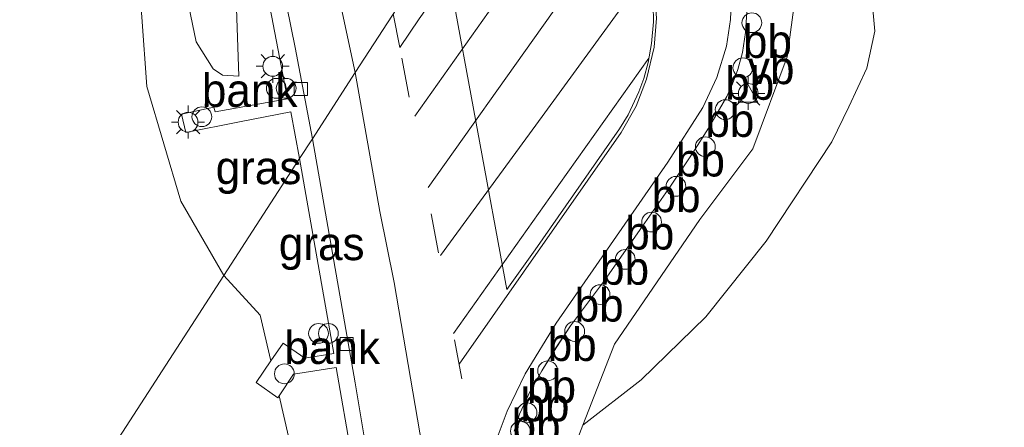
# Model space of a CAD drawing. Header units: millimetres. Extents: x 180000 to 190000, y 466229 to 468626.
# Tile 115 of 202: x 185551 to 185626, y 467504 to 467535. Entities that reach past the tile are written whole.
import ezdxf
from ezdxf.enums import TextEntityAlignment as Align

# ---------------------------------------------------------------- set-up
doc = ezdxf.new("R2010")
doc.units = ezdxf.units.MM
doc.linetypes.add('39strp', pattern=[12, 3, -9])
for name, color, linetype, lineweight in [('bp-b5-bomenstruiken', 93, 'Continuous', 18), ('bp-b5-bos', 93, 'Continuous', 18), ('bp-b5-grasland', 93, 'Continuous', 18), ('gw-bs-kruinlijn', 93, 'Continuous', 18), ('gw-bs-teenlijn', 93, 'Continuous', 18), ('mk-bs-39streep 0.15', 8, '39strp', 18), ('mk-bs-streep 0.15', 8, 'Continuous', 18), ('og-bs-hulpgeometrie', 53, 'Continuous', 18), ('og-bs-inrichtingselement', 253, 'Continuous', 18), ('vh-b5-verh_soort', 8, 'Continuous', 18), ('wh-bs-kolk', 8, 'Continuous', 18), ('wm-bs-lichtmast', 8, 'Continuous', 18), ('wm-bs-overig', 8, 'Continuous', 18), ('wm-bs-verkeersbord', 8, 'Continuous', 18)]:
    doc.layers.add(name, color=color, linetype=linetype, lineweight=lineweight)
doc.styles.add('rtw_iso', font='iso-rtw.shx')

# ---------------------------------------------------------------- blocks, each defined once
blk = doc.blocks.new('kolk')
blk.add_lwpolyline([(-0.5, -0.5), (0.5, -0.5), (0.5, 0.5), (-0.5, 0.5)], close=True)
blk = doc.blocks.new('dtb')
blk.add_circle((0, 0), 0.75)
blk = doc.blocks.new('dtbattr')
at = {"style": 'rtw_iso'}
blk.add_attdef('TAG', (0.591, 0.868), '', height=2.5, dxfattribs=at)
blk = doc.blocks.new('verkeersbord')
for p, q in [((0, 0.75), (-0.75, -0.625)), ((0.75, -0.625), (0, 0.75)), ((-0.75, -0.625), (0.75, -0.625))]:
    blk.add_line(p, q)
blk = doc.blocks.new('dtbattr-r')
at = {"style": 'rtw_iso'}
blk.add_attdef('TAG', text='', height=2.5, dxfattribs=at).set_placement((0, 0), align=Align.MIDDLE_CENTER)
blk = doc.blocks.new('d33az_ACAD_1_FMEBLOCK48')
at = {"layer": 'bp-b5-grasland'}
for points in [[(-36.809, 34.621, 59.738), (-37.626, 28.621, 59.678), (-40.224, 21.649, 59.746), (-44.244, 16.298, 59.82), (-50.717, 6.851, 59.948), (-53.124, 0.72, 60.052), (-54.877, -3.907, 59.88)], [(-58.323, 0.264, 60.246), (-57.915, 1.542, 60.236), (-57.088, 3.33, 60.213), (-56.228, 4.84, 60.198), (-55.154, 6.562, 60.172), (-54.045, 8.247, 60.16), (-51.484, 11.673, 60.13), (-48.6, 15.802, 60.061), (-46.47, 18.819, 60.011), (-44.778, 21.338, 59.969), (-43.575, 23.213, 59.933), (-42.196, 25.606, 59.901), (-41.758, 26.582, 59.892), (-41.35, 27.654, 59.881), (-41.017, 28.937, 59.861), (-40.772, 30.476, 59.843), (-40.64, 32.411, 59.844)]]:
    blk.add_polyline3d(points, dxfattribs=at)
blk = doc.blocks.new('prullenbak')
for centre in [(-0.375, 0), (0.375, 0)]:
    blk.add_circle(centre, 0.75)
blk = doc.blocks.new('lantaarnpaal')
for p, q in [((-0.884, 0.884), (-0.53, 0.53)), ((0, 0.75), (0, 1.25)), ((0.53, 0.53), (0.884, 0.884)), ((-0.75, 0), (-1.25, 0)), ((0.75, 0), (1.25, 0)), ((-0.53, -0.53), (-0.884, -0.884)), ((0.53, -0.53), (0.884, -0.884)), ((0, -0.75), (0, -1.25))]:
    blk.add_line(p, q)
blk.add_circle((0, 0), 0.75)
blk = doc.blocks.new('d33az_ACAD_1_FMEBLOCK161')
at = {"layer": 'vh-b5-verh_soort'}
for points in [[(-157.042, 3.566, 60.09), (-160.057, 21.163, 60.09), (-161.149, 26.565, 59.966), (-163.009, 37.089, 59.95), (-159.152, 43.042, 60.108)], [(-155.908, 44.505, 59.99), (-151.505, 20.656, 60.224), (-149.368, 23.654, 60.208), (-142.965, 32.811, 60.058), (-142.309, 33.875, 60.041), (-141.498, 35.614, 60.024), (-141.123, 36.629, 60.005), (-140.783, 37.838, 60.004), (-140.533, 39.295, 59.987), (-140.39, 40.915, 59.983), (-140.413, 42.194, 59.988)], [(-133.268, 42.065, 59.844), (-133.401, 40.13, 59.843), (-133.645, 38.591, 59.861), (-133.978, 37.308, 59.881), (-134.386, 36.236, 59.892), (-134.825, 35.261, 59.901), (-136.204, 32.867, 59.933), (-137.406, 30.992, 59.969), (-139.099, 28.473, 60.011), (-141.228, 25.456, 60.061), (-144.112, 21.327, 60.13), (-146.673, 17.901, 60.16), (-147.783, 16.217, 60.172), (-148.856, 14.494, 60.198), (-149.717, 12.984, 60.213), (-150.544, 11.196, 60.236), (-150.952, 9.919, 60.246)]]:
    blk.add_polyline3d(points, dxfattribs=at)

msp = doc.modelspace()

# ---------------------------------------------------------------- linework, layer by layer
at = {"layer": 'bp-b5-bomenstruiken'}
msp.add_polyline3d([(185615.461, 467537.156, 61.768), (185615.72, 467534.366, 61.735), (185615.115, 467531.553, 61.661), (185613.733, 467528.631, 61.563), (185612.449, 467525.972, 61.505), (185607.469, 467518.459, 61.268), (185602.905, 467512.712, 60.868), (185597.995, 467507.95, 60.385), (185593.56, 467504.524, 60.052), (185595.967, 467510.655, 59.948), (185602.44, 467520.102, 59.82), (185606.46, 467525.453, 59.746), (185609.058, 467532.425, 59.678), (185609.875, 467538.425, 59.738)], dxfattribs=at)
at = {"layer": 'bp-b5-bos'}
for points in [[(185544.356, 467602.952, 61.578), (185547.01, 467589.675, 61.697), (185547.832, 467581.777, 62.744), (185548.382, 467577.622, 62.852), (185549.076, 467575.316, 62.718), (185550.285, 467573.571, 62.526), (185552.379, 467571.146, 62.421), (185555.869, 467564.079, 61.666), (185558.423, 467554.668, 60.979), (185558.573, 467548.243, 60.839), (185559.349, 467545.958, 60.875), (185560.493, 467530.17, 60.526), (185563.069, 467521.485, 60.377), (185566.335, 467515.85, 60.316), (185549.627, 467490.053, 59.94), (185512.478, 467432.701, 58.838)], [(185591.807, 467499.897, 59.88), (185593.56, 467504.524, 60.052), (185597.995, 467507.95, 60.385), (185602.905, 467512.712, 60.868), (185607.469, 467518.459, 61.268), (185612.449, 467525.972, 61.505), (185613.733, 467528.631, 61.563), (185615.115, 467531.553, 61.661), (185615.72, 467534.366, 61.735), (185615.461, 467537.156, 61.768), (185615.526, 467540.999, 61.796), (185616.203, 467544.497, 61.915), (185617.487, 467547.005, 62.042), (185619.261, 467549.447, 62.112), (185621.311, 467551.407, 62.259), (185623.117, 467552.544, 62.309), (185625.183, 467553.331, 62.464), (185627.52, 467553.598, 62.628)], [(185549.627, 467490.053, 59.94), (185566.335, 467515.85, 60.316), (185569.097, 467512.861, 60.227), (185569.905, 467509.389, 60.466), (185568.772, 467507.741, 60.467), (185570.435, 467506.596, 60.44), (185570.521, 467506.726, 60.441), (185572.382, 467498.709, 60.353)]]:
    msp.add_polyline3d(points, dxfattribs=at)
at = {"layer": 'bp-b5-grasland'}
for points in [[(185569.603, 467537.418, 60.156), (185571.172, 467529.237, 60.166), (185565.666, 467528.254, 60.501), (185565.575, 467528.606, 60.497), (185563.122, 467528.074, 60.626), (185563.456, 467526.689, 60.628), (185567.517, 467527.502, 60.254), (185571.408, 467528.254, 60.092), (185572.082, 467524.721, 60.132), (185566.335, 467515.85, 60.316), (185563.069, 467521.485, 60.377), (185560.493, 467530.17, 60.526), (185559.349, 467545.958, 60.875), (185561.499, 467546.544, 60.604), (185563.083, 467539.061, 60.687), (185564.23, 467533.57, 60.435), (185565.528, 467531.524, 60.306), (185566.238, 467531.022, 60.306), (185567.482, 467530.967, 60.192), (185567.185, 467539.03, 60.102), (185565.721, 467546.953, 60.053), (185565.611, 467547.587, 60.23), (185567.39, 467548.005, 60.134)], [(185567.185, 467539.03, 60.102), (185567.482, 467530.967, 60.192), (185566.238, 467531.022, 60.306), (185565.528, 467531.524, 60.306), (185564.23, 467533.57, 60.435), (185563.083, 467539.061, 60.687), (185561.499, 467546.544, 60.604), (185563.598, 467547.115, 60.339), (185565.611, 467547.587, 60.23), (185565.721, 467546.953, 60.053)], [(185572.082, 467524.721, 60.132), (185574.669, 467509.946, 60.411), (185572.478, 467509.595, 60.433), (185570.824, 467510.725, 60.465), (185569.905, 467509.389, 60.466), (185569.097, 467512.861, 60.227), (185566.335, 467515.85, 60.316)], [(185581.333, 467479.24, 60.539), (185580.663, 467479.032, 60.469), (185579.955, 467481.514, 60.391), (185577.753, 467489.095, 60.326), (185574.46, 467492.847, 60.277), (185572.382, 467498.709, 60.353), (185570.521, 467506.726, 60.441), (185571.624, 467508.386, 60.449), (185574.856, 467508.877, 60.413), (185576.05, 467502.06, 60.176), (185578.744, 467489.1, 60.176)]]:
    msp.add_polyline3d(points, close=True, dxfattribs=at)
at = {"layer": 'gw-bs-kruinlijn'}
for points in [[(185649.627, 467542.275, 63.104), (185648.612, 467544.886, 63.071), (185647.412, 467546.832, 63.075), (185645.707, 467548.732, 63.087), (185643.912, 467550.283, 63.099), (185641.706, 467551.415, 63.083), (185637.108, 467552.593, 62.915), (185630.165, 467553.463, 62.809), (185627.52, 467553.598, 62.628), (185625.183, 467553.331, 62.464), (185623.117, 467552.544, 62.309), (185621.311, 467551.407, 62.259), (185619.261, 467549.447, 62.112), (185617.487, 467547.005, 62.042), (185616.203, 467544.497, 61.915), (185615.526, 467540.999, 61.796), (185615.461, 467537.156, 61.768), (185615.72, 467534.366, 61.735), (185615.115, 467531.553, 61.661), (185613.733, 467528.631, 61.563), (185612.449, 467525.972, 61.505)], [(185567.482, 467530.967, 60.192), (185566.238, 467531.022, 60.306), (185565.528, 467531.524, 60.306), (185564.23, 467533.57, 60.435), (185563.083, 467539.061, 60.687), (185561.499, 467546.544, 60.604)], [(185593.56, 467504.524, 60.052), (185597.995, 467507.95, 60.385), (185602.905, 467512.712, 60.868), (185607.469, 467518.459, 61.268), (185612.449, 467525.972, 61.505)]]:
    msp.add_polyline3d(points, dxfattribs=at)
at = {"layer": 'gw-bs-teenlijn'}
for points in [[(185565.611, 467547.587, 60.23), (185565.721, 467546.953, 60.053), (185567.185, 467539.03, 60.102), (185567.482, 467530.967, 60.192)], [(185593.56, 467504.524, 60.052), (185595.967, 467510.655, 59.948), (185602.44, 467520.102, 59.82), (185606.46, 467525.453, 59.746), (185609.058, 467532.425, 59.678), (185609.875, 467538.425, 59.738), (185609.815, 467543.078, 59.567)]]:
    msp.add_polyline3d(points, dxfattribs=at)
at = {"layer": 'mk-bs-39streep 0.15'}
msp.add_polyline3d([(185579.844, 467532.324, 60.215), (185583.842, 467510.976, 60.252), (185585.89, 467499.613, 60.238)], dxfattribs=at)
at = {"layer": 'mk-bs-streep 0.15'}
for points in [[(185584.182, 467509.144, 60.254), (185596.467, 467526.697, 60.062), (185597.607, 467528.684, 60.038), (185598.406, 467530.729, 60.011), (185598.987, 467533.168, 59.988), (185599.154, 467535.348, 59.971), (185599, 467537.282, 59.959), (185595.285, 467559.952, 59.781)], [(185602.128, 467559.997, 59.792), (185602.024, 467557.573, 59.801), (185602.346, 467554.584, 59.814), (185604.592, 467541.512, 59.847), (185604.889, 467538.253, 59.852), (185604.773, 467535.244, 59.866), (185604.467, 467533.221, 59.882), (185603.743, 467530.847, 59.904), (185602.664, 467528.578, 59.94), (185600.024, 467524.436, 60.013), (185591.551, 467512.25, 60.181), (185589.183, 467508.404, 60.215), (185587.817, 467505.585, 60.234), (185586.925, 467503.15, 60.24)], [(185596.588, 467550.227, 59.866), (185588.117, 467538.261, 60.183), (185580.819, 467527.936, 60.229)], [(185581.84, 467522.517, 60.235), (185590.446, 467534.639, 60.155), (185597.522, 467544.56, 59.899)], [(185598.43, 467538.804, 59.946), (185590.468, 467527.897, 60.197), (185582.777, 467517.376, 60.233)], [(185579.686, 467533.134, 60.214), (185581.153, 467535.306, 60.214), (185583.247, 467538.293, 60.214)], [(185579.18, 467535.68, 60.211), (185579.686, 467533.134, 60.214)], [(185598.58, 467532.321, 59.985), (185591.058, 467521.77, 60.19), (185583.754, 467511.456, 60.249)]]:
    msp.add_polyline3d(points, dxfattribs=at)
at = {"layer": 'og-bs-hulpgeometrie'}
msp.add_polyline3d([(185512.478, 467432.701, 58.838), (185549.627, 467490.053, 59.94), (185566.335, 467515.85, 60.316), (185572.082, 467524.721, 60.132), (185573.049, 467526.214, 60.138), (185576.304, 467531.239, 59.95), (185580.16, 467537.192, 60.108), (185594.71, 467559.655, 59.473), (185595.198, 467560.408, 59.782), (185602.234, 467571.271, 59.639), (185610.089, 467581.491, 59.736), (185610.527, 467584.075, 59.609), (185619.967, 467598.648, 59.69)], dxfattribs=at)
at = {"layer": 'vh-b5-verh_soort'}
for points in [[(185576.304, 467531.239, 59.95), (185573.049, 467526.214, 60.138), (185571.752, 467533.128, 60.1), (185568.891, 467547.204, 60.006), (185565.826, 467560.454, 59.952), (185563.278, 467570.316, 59.861), (185560.782, 467579.68, 59.785), (185558.401, 467588.346, 59.767), (185555.391, 467598.702, 59.706), (185552.677, 467607.469, 59.681), (185545.505, 467629.238, 59.555), (185543.168, 467636.143, 59.537), (185542.586, 467638.646, 59.528), (185542.25, 467641.505, 59.528), (185541.938, 467645.216, 59.417), (185541.363, 467648.826, 59.45), (185540.541, 467652.368, 59.439), (185540.159, 467653.491, 59.365), (185540.807, 467653.738, 59.326), (185545.936, 467640.091, 59.4), (185554.992, 467613.679, 59.455), (185561.732, 467591.735, 59.882), (185566.585, 467573.958, 59.882), (185570.744, 467557.15, 59.878)], [(185589.944, 467517.804, 60.208), (185587.807, 467514.806, 60.224), (185583.405, 467538.655, 59.99), (185593.284, 467552.771, 59.709), (185594.232, 467555.148, 59.621), (185594.655, 467556.733, 59.511), (185594.724, 467558.241, 59.491), (185594.71, 467559.655, 59.473), (185595.099, 467559.459, 59.791), (185597.128, 467547.185, 59.9), (185598.691, 467537.836, 59.954), (185598.899, 467536.344, 59.988), (185598.922, 467535.065, 59.983), (185598.78, 467533.445, 59.987), (185598.529, 467531.988, 60.004), (185598.189, 467530.779, 60.005), (185597.815, 467529.764, 60.024), (185597.004, 467528.025, 60.041), (185596.347, 467526.961, 60.058)]]:
    msp.add_polyline3d(points, close=True, dxfattribs=at)
for points in [[(185565.299, 467596.744, 59.908), (185569.393, 467582.313, 59.972), (185573.057, 467567.769, 60.073), (185573.464, 467566.084, 60.08), (185573.83, 467564.573, 60.086), (185576.583, 467553.189, 60.132), (185577.824, 467547.642, 60.168), (185580.16, 467537.192, 60.108), (185576.304, 467531.239, 59.95), (185570.744, 467557.15, 59.878), (185566.585, 467573.958, 59.882), (185561.732, 467591.735, 59.882)], [(185568.891, 467547.204, 60.006), (185571.752, 467533.128, 60.1), (185573.049, 467526.214, 60.138), (185572.082, 467524.721, 60.132), (185571.408, 467528.254, 60.092), (185567.517, 467527.502, 60.254), (185563.456, 467526.689, 60.628), (185563.122, 467528.074, 60.626), (185565.575, 467528.606, 60.497), (185565.666, 467528.254, 60.501), (185571.172, 467529.237, 60.166), (185569.603, 467537.418, 60.156)], [(185577.809, 467498.638, 60.167), (185576.295, 467507.712, 60.157), (185573.049, 467526.214, 60.138), (185576.304, 467531.239, 59.95), (185578.164, 467520.715, 59.966), (185579.255, 467515.313, 60.09), (185582.271, 467497.716, 60.09)], [(185576.05, 467502.06, 60.176), (185574.856, 467508.877, 60.413), (185571.624, 467508.386, 60.449), (185570.521, 467506.726, 60.441), (185570.435, 467506.596, 60.44), (185568.772, 467507.741, 60.467), (185569.905, 467509.389, 60.466), (185570.824, 467510.725, 60.465), (185572.478, 467509.595, 60.433), (185574.669, 467509.946, 60.411), (185572.082, 467524.721, 60.132), (185573.049, 467526.214, 60.138), (185576.295, 467507.712, 60.157), (185577.809, 467498.638, 60.167)]]:
    msp.add_polyline3d(points, dxfattribs=at)

# ---------------------------------------------------------------- block references
at = {"layer": 'bp-b5-grasland'}
msp.add_blockref('d33az_ACAD_1_FMEBLOCK48', (185646.684, 467503.804), dxfattribs=at)
ref = msp.add_blockref('dtbattr-r', (185565.715, 467522.03, 60.356), dxfattribs=at)
ref.add_attrib('TAG', 'gras', dxfattribs={"layer": '0', "height": 2.5, "style": 'rtw_iso'}).set_placement((185565.715, 467522.03, 60.356), align=Align.BOTTOM_LEFT)
ref = msp.add_blockref('dtbattr-r', (185570.502, 467516.27, 60.35), dxfattribs=at)
ref.add_attrib('TAG', 'gras', dxfattribs={"layer": '0', "height": 2.5, "style": 'rtw_iso'}).set_placement((185570.502, 467516.27, 60.35), align=Align.BOTTOM_LEFT)
at = {"layer": 'og-bs-inrichtingselement'}
ref = msp.add_blockref('dtbattr', (185564.666, 467527.883, 60.444), dxfattribs=at)
ref.add_attrib('TAG', 'bank', dxfattribs={"layer": '0', "height": 2.5, "style": 'rtw_iso'}).set_placement((185564.666, 467527.883, 60.444), align=Align.BOTTOM_LEFT)
for name, p in [('prullenbak', (185570.685, 467530.037, 60.055)), ('dtb', (185564.666, 467527.883, 60.444)), ('prullenbak', (185573.892, 467511.471, 60.247)), ('dtb', (185570.927, 467508.406, 60.472))]:
    msp.add_blockref(name, p, dxfattribs=at)
ref = msp.add_blockref('dtbattr', (185570.927, 467508.406, 60.472), dxfattribs=at)
ref.add_attrib('TAG', 'bank', dxfattribs={"layer": '0', "height": 2.5, "style": 'rtw_iso'}).set_placement((185570.927, 467508.406, 60.472), align=Align.BOTTOM_LEFT)
at = {"layer": 'vh-b5-verh_soort'}
msp.add_blockref('d33az_ACAD_1_FMEBLOCK161', (185739.312, 467494.15), dxfattribs=at)
at = {"layer": 'wh-bs-kolk'}
for p in [(185572.173, 467529.987, 60.214), (185575.649, 467510.666, 60.353)]:
    msp.add_blockref('kolk', p, dxfattribs=at)
at = {"layer": 'wm-bs-lichtmast'}
for p in [(185570.044, 467531.704, 60.074), (185606.113, 467529.65, 59.991), (185563.618, 467527.474, 58.973)]:
    msp.add_blockref('lantaarnpaal', p, dxfattribs=at)
at = {"layer": 'wm-bs-overig'}
for p in [(185606.389, 467535.005, 60.038), (185605.706, 467531.595, 60.1), (185604.366, 467528.421, 60.106), (185602.859, 467525.61, 60.14), (185600.628, 467522.61, 60.248), (185598.783, 467519.906, 60.262), (185596.783, 467517.076, 60.339), (185594.875, 467514.408, 60.353), (185592.945, 467511.617, 60.337), (185590.899, 467508.635, 60.384), (185589.334, 467505.454, 60.436), (185588.832, 467504.066, 60.438)]:
    msp.add_blockref('dtb', p, dxfattribs=at)
ref = msp.add_blockref('dtbattr', (185605.706, 467531.595, 60.1), dxfattribs=at)
ref.add_attrib('TAG', 'bb', dxfattribs={"layer": '0', "height": 2.5, "style": 'rtw_iso'}).set_placement((185605.706, 467531.595, 60.1), align=Align.BOTTOM_LEFT)
ref = msp.add_blockref('dtbattr', (185604.366, 467528.421, 60.106), dxfattribs=at)
ref.add_attrib('TAG', 'bb', dxfattribs={"layer": '0', "height": 2.5, "style": 'rtw_iso'}).set_placement((185604.366, 467528.421, 60.106), align=Align.BOTTOM_LEFT)
ref = msp.add_blockref('dtbattr', (185602.859, 467525.61, 60.14), dxfattribs=at)
ref.add_attrib('TAG', 'bb', dxfattribs={"layer": '0', "height": 2.5, "style": 'rtw_iso'}).set_placement((185602.859, 467525.61, 60.14), align=Align.BOTTOM_LEFT)
ref = msp.add_blockref('dtbattr', (185600.628, 467522.61, 60.248), dxfattribs=at)
ref.add_attrib('TAG', 'bb', dxfattribs={"layer": '0', "height": 2.5, "style": 'rtw_iso'}).set_placement((185600.628, 467522.61, 60.248), align=Align.BOTTOM_LEFT)
ref = msp.add_blockref('dtbattr', (185598.783, 467519.906, 60.262), dxfattribs=at)
ref.add_attrib('TAG', 'bb', dxfattribs={"layer": '0', "height": 2.5, "style": 'rtw_iso'}).set_placement((185598.783, 467519.906, 60.262), align=Align.BOTTOM_LEFT)
ref = msp.add_blockref('dtbattr', (185596.783, 467517.076, 60.339), dxfattribs=at)
ref.add_attrib('TAG', 'bb', dxfattribs={"layer": '0', "height": 2.5, "style": 'rtw_iso'}).set_placement((185596.783, 467517.076, 60.339), align=Align.BOTTOM_LEFT)
ref = msp.add_blockref('dtbattr', (185594.875, 467514.408, 60.353), dxfattribs=at)
ref.add_attrib('TAG', 'bb', dxfattribs={"layer": '0', "height": 2.5, "style": 'rtw_iso'}).set_placement((185594.875, 467514.408, 60.353), align=Align.BOTTOM_LEFT)
ref = msp.add_blockref('dtbattr', (185592.945, 467511.617, 60.337), dxfattribs=at)
ref.add_attrib('TAG', 'bb', dxfattribs={"layer": '0', "height": 2.5, "style": 'rtw_iso'}).set_placement((185592.945, 467511.617, 60.337), align=Align.BOTTOM_LEFT)
ref = msp.add_blockref('dtbattr', (185590.899, 467508.635, 60.384), dxfattribs=at)
ref.add_attrib('TAG', 'bb', dxfattribs={"layer": '0', "height": 2.5, "style": 'rtw_iso'}).set_placement((185590.899, 467508.635, 60.384), align=Align.BOTTOM_LEFT)
ref = msp.add_blockref('dtbattr', (185589.334, 467505.454, 60.436), dxfattribs=at)
ref.add_attrib('TAG', 'bb', dxfattribs={"layer": '0', "height": 2.5, "style": 'rtw_iso'}).set_placement((185589.334, 467505.454, 60.436), align=Align.BOTTOM_LEFT)
ref = msp.add_blockref('dtbattr', (185588.832, 467504.066, 60.438), dxfattribs=at)
ref.add_attrib('TAG', 'bb', dxfattribs={"layer": '0', "height": 2.5, "style": 'rtw_iso'}).set_placement((185588.832, 467504.066, 60.438), align=Align.BOTTOM_LEFT)
ref = msp.add_blockref('dtbattr', (185588.161, 467502.486, 60.47), dxfattribs=at)
ref.add_attrib('TAG', 'bb', dxfattribs={"layer": '0', "height": 2.5, "style": 'rtw_iso'}).set_placement((185588.161, 467502.486, 60.47), align=Align.BOTTOM_LEFT)
at = {"layer": 'wm-bs-verkeersbord'}
ref = msp.add_blockref('dtbattr', (185606.089, 467529.608, 59.86), dxfattribs=at)
ref.add_attrib('TAG', 'vb', dxfattribs={"layer": '0', "height": 2.5, "style": 'rtw_iso'}).set_placement((185606.089, 467529.608, 59.86), align=Align.BOTTOM_LEFT)
msp.add_blockref('verkeersbord', (185606.089, 467529.608, 59.86), dxfattribs=at)

doc.saveas('drawing.dxf')
